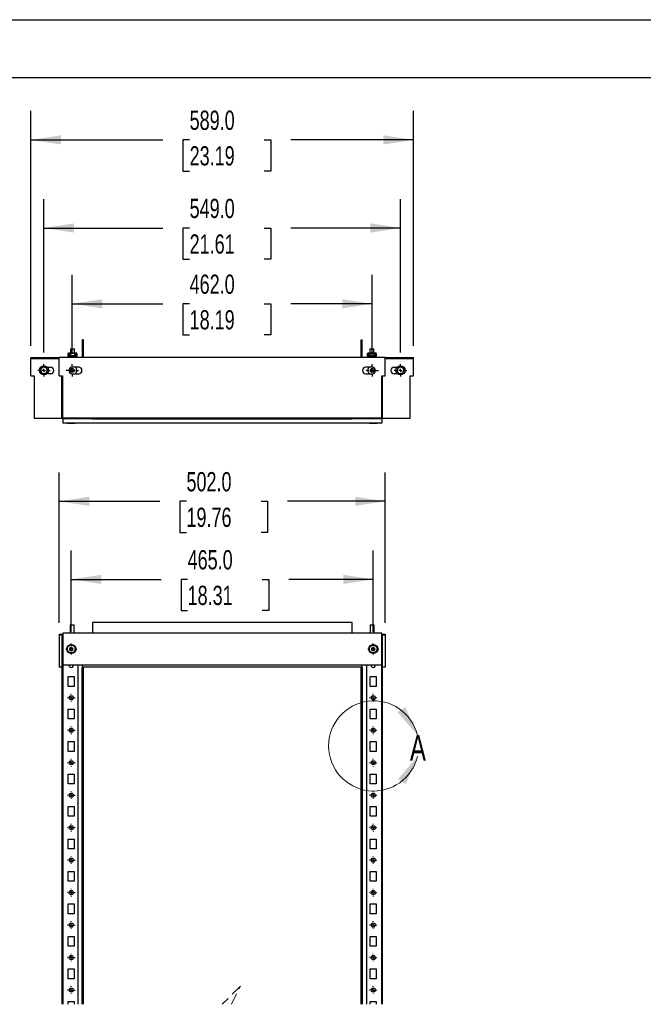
# Model space of a CAD drawing. Header units: millimetres. Extents: x 0 to 3912, y 0 to 3023.
# Tile 3 of 10: x 779 to 1740, y 1507 to 3023. Entities that reach past the tile are written whole.
import ezdxf

# ---------------------------------------------------------------- set-up
doc = ezdxf.new("R2010")
doc.units = ezdxf.units.MM
doc.header["$LTSCALE"] = 14
doc.linetypes.add('HIDDEN', pattern=[1.905, 1.27, -0.635])
doc.layers.add('DIMENSIONS', color=140, linetype='Continuous', lineweight=25)
doc.layers.add('TEXT', color=140, linetype='Continuous', lineweight=25)
doc.styles.add('SLDTEXTSTYLE0', font='TXT', dxfattribs={"width": 0.7})
doc.dimstyles.new('SLDDIMSTYLE0', dxfattribs={"dimtxt": 30.212109, "dimasz": 46.228, "dimexe": 0, "dimexo": 0.0625, "dimgap": 7.553027, "dimtad": 0, "dimtih": 1, "dimtoh": 1, "dimdec": 1, "dimrnd": 1e-09, "dimzin": 4, "dimdsep": 46, "dimtxsty": 'SLDTEXTSTYLE0', "dimsah": 1, "dimcen": 0.09, "dimadec": 0, "dimazin": 1, "dimtfac": 1, "dimtdec": 1, "dimtofl": 0, "dimtmove": 0, "dimatfit": 3, "dimfxl": 0, "dimfrac": 2, "dimtolj": 1, "dimtzin": 12, "dimarcsym": 0})

# ---------------------------------------------------------------- blocks, each defined once
blk = doc.blocks.new('_D')
at = {"layer": 'DIMENSIONS'}
for p, q in [((858.8, 2079.9), (858.8, 2205.3)), ((1323.8, 2079.9), (1323.8, 2205.3)), ((858.8, 2160.9), (997.1, 2160.9)), ((1038, 2160.9), (1027.9, 2160.9)), ((1027.9, 2160.9), (1027.9, 2112.9)), ((1153, 2160.9), (1163.1, 2160.9)), ((1163.1, 2160.9), (1163.1, 2112.9)), ((1323.8, 2160.9), (1193.9, 2160.9)), ((1027.9, 2112.9), (1038, 2112.9)), ((1163.1, 2112.9), (1153, 2112.9))]:
    blk.add_line(p, q, dxfattribs=at)
for points in [[(858.8, 2160.9), (905.1, 2153.8), (905.1, 2168)], [(1323.8, 2160.9), (1277.6, 2168), (1277.6, 2153.8)]]:
    blk.add_solid(points, dxfattribs=at)
at = {"layer": 'DIMENSIONS', "char_height": 29.63, "attachment_point": 1, "style": 'SLDTEXTSTYLE0'}
for s, insert in [('465.0', (1038, 2205.9)), ('18.31', (1038, 2151.1))]:
    blk.add_mtext(s, dxfattribs=dict(at, insert=insert))
blk = doc.blocks.new('_D_1')
at = {"layer": 'DIMENSIONS'}
for p, q in [((840.3, 2094.2), (840.3, 2325.6)), ((1342.3, 2094.2), (1342.3, 2325.6)), ((840.3, 2281.1), (995.2, 2281.1)), ((1036.2, 2281.1), (1026, 2281.1)), ((1026, 2281.1), (1026, 2233.1)), ((1151.1, 2281.1), (1161.2, 2281.1)), ((1161.2, 2281.1), (1161.2, 2233.1)), ((1342.3, 2281.1), (1192, 2281.1)), ((1026, 2233.1), (1036.2, 2233.1)), ((1161.2, 2233.1), (1151.1, 2233.1))]:
    blk.add_line(p, q, dxfattribs=at)
for points in [[(840.3, 2281.1), (886.6, 2274), (886.6, 2288.2)], [(1342.3, 2281.1), (1296.1, 2288.2), (1296.1, 2274)]]:
    blk.add_solid(points, dxfattribs=at)
at = {"layer": 'DIMENSIONS', "char_height": 29.63, "attachment_point": 1, "style": 'SLDTEXTSTYLE0'}
for s, insert in [('502.0', (1036.2, 2326.1)), ('19.76', (1036.2, 2271.3))]:
    blk.add_mtext(s, dxfattribs=dict(at, insert=insert))
blk = doc.blocks.new('SW_CENTERMARKSYMBOL_6')
at = {"layer": 'DIMENSIONS', "color": 0}
for p, q in [((-5.1, 0), (-5.8, 0)), ((0, 0), (-2.5, 0)), ((0, 5.1), (0, 5.8)), ((0, 0), (0, 2.5)), ((0, 0), (0, -2.5)), ((0, 0), (2.5, 0)), ((5.1, 0), (5.8, 0)), ((0, -5.1), (0, -5.8))]:
    blk.add_line(p, q, dxfattribs=at)
blk = doc.blocks.new('SW_CENTERMARKSYMBOL_7')
at = {"layer": 'DIMENSIONS', "color": 0}
for p, q in [((-5.1, 0), (-5.8, 0)), ((0, 0), (-2.5, 0)), ((0, 5.1), (0, 5.8)), ((0, 0), (0, 2.5)), ((0, 0), (0, -2.5)), ((0, 0), (2.5, 0)), ((5.1, 0), (5.8, 0)), ((0, -5.1), (0, -5.8))]:
    blk.add_line(p, q, dxfattribs=at)
blk = doc.blocks.new('SW_CENTERMARKSYMBOL_8')
at = {"layer": 'DIMENSIONS', "color": 0}
for p, q in [((-5.1, 0), (-5.8, 0)), ((0, 0), (-2.5, 0)), ((0, 5.1), (0, 5.8)), ((0, 0), (0, 2.5)), ((0, 0), (0, -2.5)), ((0, 0), (2.5, 0)), ((5.1, 0), (5.8, 0)), ((0, -5.1), (0, -5.8))]:
    blk.add_line(p, q, dxfattribs=at)
blk = doc.blocks.new('SW_CENTERMARKSYMBOL_9')
at = {"layer": 'DIMENSIONS', "color": 0}
for p, q in [((-5.1, 0), (-5.8, 0)), ((0, 0), (-2.5, 0)), ((0, 5.1), (0, 5.8)), ((0, 0), (0, 2.5)), ((0, 0), (0, -2.5)), ((0, 0), (2.5, 0)), ((5.1, 0), (5.8, 0)), ((0, -5.1), (0, -5.8))]:
    blk.add_line(p, q, dxfattribs=at)
blk = doc.blocks.new('SW_CENTERMARKSYMBOL_10')
at = {"layer": 'DIMENSIONS', "color": 0}
for p, q in [((-5.1, 0), (-5.8, 0)), ((0, 0), (-2.5, 0)), ((0, 5.1), (0, 5.8)), ((0, 0), (0, 2.5)), ((0, 0), (0, -2.5)), ((0, 0), (2.5, 0)), ((5.1, 0), (5.8, 0)), ((0, -5.1), (0, -5.8))]:
    blk.add_line(p, q, dxfattribs=at)
blk = doc.blocks.new('SW_CENTERMARKSYMBOL_11')
at = {"layer": 'DIMENSIONS', "color": 0}
for p, q in [((-5.1, 0), (-5.8, 0)), ((0, 0), (-2.5, 0)), ((0, 5.1), (0, 5.8)), ((0, 0), (0, 2.5)), ((0, 0), (0, -2.5)), ((0, 0), (2.5, 0)), ((5.1, 0), (5.8, 0)), ((0, -5.1), (0, -5.8))]:
    blk.add_line(p, q, dxfattribs=at)
blk = doc.blocks.new('SW_CENTERMARKSYMBOL_12')
at = {"layer": 'DIMENSIONS', "color": 0}
for p, q in [((-5.1, 0), (-5.8, 0)), ((0, 0), (-2.5, 0)), ((0, 5.1), (0, 5.8)), ((0, 0), (0, 2.5)), ((0, 0), (0, -2.5)), ((0, 0), (2.5, 0)), ((5.1, 0), (5.8, 0)), ((0, -5.1), (0, -5.8))]:
    blk.add_line(p, q, dxfattribs=at)
blk = doc.blocks.new('SW_CENTERMARKSYMBOL_13')
at = {"layer": 'DIMENSIONS', "color": 0}
for p, q in [((-5.1, 0), (-5.8, 0)), ((0, 0), (-2.5, 0)), ((0, 5.1), (0, 5.8)), ((0, 0), (0, 2.5)), ((0, 0), (0, -2.5)), ((0, 0), (2.5, 0)), ((5.1, 0), (5.8, 0)), ((0, -5.1), (0, -5.8))]:
    blk.add_line(p, q, dxfattribs=at)
blk = doc.blocks.new('SW_CENTERMARKSYMBOL_14')
at = {"layer": 'DIMENSIONS', "color": 0}
for p, q in [((-5.1, 0), (-5.8, 0)), ((0, 0), (-2.5, 0)), ((0, 5.1), (0, 5.8)), ((0, 0), (0, 2.5)), ((0, 0), (0, -2.5)), ((0, 0), (2.5, 0)), ((5.1, 0), (5.8, 0)), ((0, -5.1), (0, -5.8))]:
    blk.add_line(p, q, dxfattribs=at)
blk = doc.blocks.new('SW_CENTERMARKSYMBOL_15')
at = {"layer": 'DIMENSIONS', "color": 0}
for p, q in [((-5.1, 0), (-5.8, 0)), ((0, 0), (-2.5, 0)), ((0, 5.1), (0, 5.8)), ((0, 0), (0, 2.5)), ((0, 0), (0, -2.5)), ((0, 0), (2.5, 0)), ((5.1, 0), (5.8, 0)), ((0, -5.1), (0, -5.8))]:
    blk.add_line(p, q, dxfattribs=at)
blk = doc.blocks.new('SW_CENTERMARKSYMBOL_23')
at = {"layer": 'DIMENSIONS', "color": 0}
for p, q in [((-5.1, 0), (-8.5, 0)), ((0, 0), (-2.5, 0)), ((0, 5.1), (0, 8.5)), ((0, 0), (0, 2.5)), ((0, 0), (0, -2.5)), ((0, 0), (2.5, 0)), ((5.1, 0), (8.5, 0)), ((0, -5.1), (0, -8.5))]:
    blk.add_line(p, q, dxfattribs=at)
blk = doc.blocks.new('SW_CENTERMARKSYMBOL_24')
at = {"layer": 'DIMENSIONS', "color": 0}
for p, q in [((-5.1, 0), (-8.5, 0)), ((0, 0), (-2.5, 0)), ((0, 5.1), (0, 8.5)), ((0, 0), (0, 2.5)), ((0, 0), (0, -2.5)), ((0, 0), (2.5, 0)), ((5.1, 0), (8.5, 0)), ((0, -5.1), (0, -8.5))]:
    blk.add_line(p, q, dxfattribs=at)
blk = doc.blocks.new('SW_CENTERMARKSYMBOL_40')
at = {"layer": 'DIMENSIONS', "color": 0}
for p, q in [((-5.1, 0), (-5.8, 0)), ((0, 0), (-2.5, 0)), ((0, 5.1), (0, 5.8)), ((0, 0), (0, 2.5)), ((0, 0), (0, -2.5)), ((0, 0), (2.5, 0)), ((5.1, 0), (5.8, 0)), ((0, -5.1), (0, -5.8))]:
    blk.add_line(p, q, dxfattribs=at)
blk = doc.blocks.new('SW_CENTERMARKSYMBOL_41')
at = {"layer": 'DIMENSIONS', "color": 0}
for p, q in [((-5.1, 0), (-5.8, 0)), ((0, 0), (-2.5, 0)), ((0, 5.1), (0, 5.8)), ((0, 0), (0, 2.5)), ((0, 0), (0, -2.5)), ((0, 0), (2.5, 0)), ((5.1, 0), (5.8, 0)), ((0, -5.1), (0, -5.8))]:
    blk.add_line(p, q, dxfattribs=at)
blk = doc.blocks.new('SW_CENTERMARKSYMBOL_42')
at = {"layer": 'DIMENSIONS', "color": 0}
for p, q in [((-5.1, 0), (-5.8, 0)), ((0, 0), (-2.5, 0)), ((0, 5.1), (0, 5.8)), ((0, 0), (0, 2.5)), ((0, 0), (0, -2.5)), ((0, 0), (2.5, 0)), ((5.1, 0), (5.8, 0)), ((0, -5.1), (0, -5.8))]:
    blk.add_line(p, q, dxfattribs=at)
blk = doc.blocks.new('SW_CENTERMARKSYMBOL_43')
at = {"layer": 'DIMENSIONS', "color": 0}
for p, q in [((-5.1, 0), (-5.8, 0)), ((0, 0), (-2.5, 0)), ((0, 5.1), (0, 5.8)), ((0, 0), (0, 2.5)), ((0, 0), (0, -2.5)), ((0, 0), (2.5, 0)), ((5.1, 0), (5.8, 0)), ((0, -5.1), (0, -5.8))]:
    blk.add_line(p, q, dxfattribs=at)
blk = doc.blocks.new('SW_CENTERMARKSYMBOL_44')
at = {"layer": 'DIMENSIONS', "color": 0}
for p, q in [((-5.1, 0), (-5.8, 0)), ((0, 0), (-2.5, 0)), ((0, 5.1), (0, 5.8)), ((0, 0), (0, 2.5)), ((0, 0), (0, -2.5)), ((0, 0), (2.5, 0)), ((5.1, 0), (5.8, 0)), ((0, -5.1), (0, -5.8))]:
    blk.add_line(p, q, dxfattribs=at)
blk = doc.blocks.new('SW_CENTERMARKSYMBOL_45')
at = {"layer": 'DIMENSIONS', "color": 0}
for p, q in [((-5.1, 0), (-5.8, 0)), ((0, 0), (-2.5, 0)), ((0, 5.1), (0, 5.8)), ((0, 0), (0, 2.5)), ((0, 0), (0, -2.5)), ((0, 0), (2.5, 0)), ((5.1, 0), (5.8, 0)), ((0, -5.1), (0, -5.8))]:
    blk.add_line(p, q, dxfattribs=at)
blk = doc.blocks.new('SW_CENTERMARKSYMBOL_46')
at = {"layer": 'DIMENSIONS', "color": 0}
for p, q in [((-5.1, 0), (-5.8, 0)), ((0, 0), (-2.5, 0)), ((0, 5.1), (0, 5.8)), ((0, 0), (0, 2.5)), ((0, 0), (0, -2.5)), ((0, 0), (2.5, 0)), ((5.1, 0), (5.8, 0)), ((0, -5.1), (0, -5.8))]:
    blk.add_line(p, q, dxfattribs=at)
blk = doc.blocks.new('SW_CENTERMARKSYMBOL_47')
at = {"layer": 'DIMENSIONS', "color": 0}
for p, q in [((-5.1, 0), (-5.8, 0)), ((0, 0), (-2.5, 0)), ((0, 5.1), (0, 5.8)), ((0, 0), (0, 2.5)), ((0, 0), (0, -2.5)), ((0, 0), (2.5, 0)), ((5.1, 0), (5.8, 0)), ((0, -5.1), (0, -5.8))]:
    blk.add_line(p, q, dxfattribs=at)
blk = doc.blocks.new('SW_CENTERMARKSYMBOL_48')
at = {"layer": 'DIMENSIONS', "color": 0}
for p, q in [((-5.1, 0), (-5.8, 0)), ((0, 0), (-2.5, 0)), ((0, 5.1), (0, 5.8)), ((0, 0), (0, 2.5)), ((0, 0), (0, -2.5)), ((0, 0), (2.5, 0)), ((5.1, 0), (5.8, 0)), ((0, -5.1), (0, -5.8))]:
    blk.add_line(p, q, dxfattribs=at)
blk = doc.blocks.new('SW_CENTERMARKSYMBOL_49')
at = {"layer": 'DIMENSIONS', "color": 0}
for p, q in [((-5.1, 0), (-5.8, 0)), ((0, 0), (-2.5, 0)), ((0, 5.1), (0, 5.8)), ((0, 0), (0, 2.5)), ((0, 0), (0, -2.5)), ((0, 0), (2.5, 0)), ((5.1, 0), (5.8, 0)), ((0, -5.1), (0, -5.8))]:
    blk.add_line(p, q, dxfattribs=at)
blk = doc.blocks.new('_D_2')
at = {"layer": 'DIMENSIONS'}
for p, q in [((860.3, 2510), (860.3, 2629.7)), ((1322.3, 2505.4), (1322.3, 2629.7)), ((860.3, 2585.2), (1000.1, 2585.2)), ((1041.1, 2585.2), (1030.9, 2585.2)), ((1030.9, 2585.2), (1030.9, 2537.2)), ((1156, 2585.2), (1166.1, 2585.2)), ((1166.1, 2585.2), (1166.1, 2537.2)), ((1322.3, 2585.2), (1196.9, 2585.2)), ((1030.9, 2537.2), (1041.1, 2537.2)), ((1166.1, 2537.2), (1156, 2537.2))]:
    blk.add_line(p, q, dxfattribs=at)
for points in [[(860.3, 2585.2), (906.6, 2578.1), (906.6, 2592.3)], [(1322.3, 2585.2), (1276.1, 2592.3), (1276.1, 2578.1)]]:
    blk.add_solid(points, dxfattribs=at)
at = {"layer": 'DIMENSIONS', "char_height": 29.63, "attachment_point": 1, "style": 'SLDTEXTSTYLE0'}
for s, insert in [('462.0', (1041.1, 2630.2)), ('18.19', (1041.1, 2575.4))]:
    blk.add_mtext(s, dxfattribs=dict(at, insert=insert))
blk = doc.blocks.new('_D_3')
at = {"layer": 'DIMENSIONS'}
for p, q in [((816.8, 2510), (816.8, 2746.4)), ((1365.8, 2510), (1365.8, 2746.4)), ((816.8, 2701.9), (1000.1, 2701.9)), ((1041.1, 2701.9), (1030.9, 2701.9)), ((1030.9, 2701.9), (1030.9, 2653.9)), ((1156, 2701.9), (1166.1, 2701.9)), ((1166.1, 2701.9), (1166.1, 2653.9)), ((1365.8, 2701.9), (1196.9, 2701.9)), ((1030.9, 2653.9), (1041.1, 2653.9)), ((1166.1, 2653.9), (1156, 2653.9))]:
    blk.add_line(p, q, dxfattribs=at)
for points in [[(816.8, 2701.9), (863.1, 2694.8), (863.1, 2709)], [(1365.8, 2701.9), (1319.6, 2709), (1319.6, 2694.8)]]:
    blk.add_solid(points, dxfattribs=at)
at = {"layer": 'DIMENSIONS', "char_height": 29.63, "attachment_point": 1, "style": 'SLDTEXTSTYLE0'}
for s, insert in [('549.0', (1041.1, 2746.9)), ('21.61', (1041.1, 2692.1))]:
    blk.add_mtext(s, dxfattribs=dict(at, insert=insert))
blk = doc.blocks.new('_D_4')
at = {"layer": 'DIMENSIONS'}
for p, q in [((796.8, 2520.4), (796.8, 2882.1)), ((1385.8, 2520.4), (1385.8, 2882.1)), ((796.8, 2837.6), (1000.1, 2837.6)), ((1041.1, 2837.6), (1030.9, 2837.6)), ((1030.9, 2837.6), (1030.9, 2789.6)), ((1156, 2837.6), (1166.1, 2837.6)), ((1166.1, 2837.6), (1166.1, 2789.6)), ((1385.8, 2837.6), (1196.9, 2837.6)), ((1030.9, 2789.6), (1041.1, 2789.6)), ((1166.1, 2789.6), (1156, 2789.6))]:
    blk.add_line(p, q, dxfattribs=at)
for points in [[(796.8, 2837.6), (843.1, 2830.5), (843.1, 2844.7)], [(1385.8, 2837.6), (1339.6, 2844.7), (1339.6, 2830.5)]]:
    blk.add_solid(points, dxfattribs=at)
at = {"layer": 'DIMENSIONS', "char_height": 29.63, "attachment_point": 1, "style": 'SLDTEXTSTYLE0'}
for s, insert in [('589.0', (1041.1, 2882.6)), ('23.19', (1041.1, 2827.8))]:
    blk.add_mtext(s, dxfattribs=dict(at, insert=insert))
blk = doc.blocks.new('SW_CENTERMARKSYMBOL_50')
at = {"layer": 'DIMENSIONS', "color": 0}
for p, q in [((-5.08, 0), (-9.54, 0)), ((0, 0), (-2.54, 0)), ((0, 5.08), (0, 9.54)), ((0, 0), (0, 2.54)), ((0, 0), (0, -2.54)), ((0, 0), (2.54, 0)), ((5.08, 0), (9.54, 0)), ((0, -5.08), (0, -9.54))]:
    blk.add_line(p, q, dxfattribs=at)
blk = doc.blocks.new('SW_CENTERMARKSYMBOL_51')
at = {"layer": 'DIMENSIONS', "color": 0}
for p, q in [((-5.08, 0), (-9.54, 0)), ((0, 0), (-2.54, 0)), ((0, 5.08), (0, 9.54)), ((0, 0), (0, 2.54)), ((0, 0), (0, -2.54)), ((0, 0), (2.54, 0)), ((5.08, 0), (9.54, 0)), ((0, -5.08), (0, -9.54))]:
    blk.add_line(p, q, dxfattribs=at)
blk = doc.blocks.new('SW_CENTERMARKSYMBOL_52')
at = {"layer": 'DIMENSIONS', "color": 0}
for p, q in [((-5.08, 0), (-9.54, 0)), ((0, 0), (-2.54, 0)), ((0, 5.08), (0, 9.54)), ((0, 0), (0, 2.54)), ((0, 0), (0, -2.54)), ((0, 0), (2.54, 0)), ((5.08, 0), (9.54, 0)), ((0, -5.08), (0, -9.54))]:
    blk.add_line(p, q, dxfattribs=at)
blk = doc.blocks.new('SW_CENTERMARKSYMBOL_53')
at = {"layer": 'DIMENSIONS', "color": 0}
for p, q in [((-5.08, 0), (-9.54, 0)), ((0, 0), (-2.54, 0)), ((0, 5.08), (0, 9.54)), ((0, 0), (0, 2.54)), ((0, 0), (0, -2.54)), ((0, 0), (2.54, 0)), ((5.08, 0), (9.54, 0)), ((0, -5.08), (0, -9.54))]:
    blk.add_line(p, q, dxfattribs=at)

msp = doc.modelspace()

# ---------------------------------------------------------------- linework, layer by layer
at = {"color": 7, "linetype": 'Continuous'}
msp.add_line((0.03, 3022.64), (3911.63, 3022.64), dxfattribs=at)
for p, q in [((875.83, 2529.63), (875.83, 2502.63)), ((877.33, 2529.63), (875.83, 2529.63)), ((877.33, 2529.63), (877.33, 2502.63)), ((1305.33, 2529.63), (1306.83, 2529.63)), ((1305.33, 2502.63), (1305.33, 2529.63)), ((1306.83, 2502.63), (1306.83, 2529.63)), ((796.83, 2501.13), (796.83, 2502.63)), ((796.83, 2502.63), (840.33, 2502.63)), ((840.33, 2474.13), (840.33, 2502.63)), ((1342.33, 2502.63), (840.33, 2502.63)), ((854.08, 2504.63), (854.08, 2508.63)), ((854.58, 2508.63), (854.58, 2504.63)), ((855.08, 2509.63), (858.08, 2509.63)), ((855.08, 2508.63), (855.08, 2509.63)), ((858.08, 2508.63), (855.08, 2508.63)), ((855.08, 2508.63), (855.08, 2506.63)), ((855.08, 2506.63), (858.08, 2506.63)), ((856.33, 2504.13), (855.08, 2504.13)), ((856.33, 2503.63), (855.08, 2503.63)), ((855.33, 2504.87), (855.33, 2506.63)), ((856.08, 2504.87), (855.33, 2504.87)), ((855.58, 2504.62), (856.18, 2504.62)), ((856.08, 2506.63), (856.08, 2504.87)), ((865.58, 2504.87), (856.08, 2504.87)), ((865.47, 2504.62), (856.18, 2504.62)), ((856.83, 2502.63), (856.83, 2503.13)), ((857.33, 2503.13), (857.33, 2502.63)), ((858.33, 2515.63), (857.83, 2515.13)), ((857.83, 2515.13), (857.83, 2509.63)), ((859.97, 2515.13), (857.83, 2515.13)), ((857.83, 2504.62), (857.83, 2502.63)), ((858.08, 2509.63), (858.08, 2508.63)), ((858.08, 2509.63), (863.58, 2509.63)), ((863.58, 2509.13), (858.08, 2509.13)), ((863.58, 2509.12), (858.08, 2509.12)), ((863.58, 2508.87), (858.08, 2508.87)), ((858.08, 2506.63), (858.08, 2508.63)), ((858.33, 2515.63), (860.11, 2515.63)), ((863.83, 2515.13), (859.97, 2515.13)), ((860.11, 2515.63), (863.33, 2515.63)), ((863.83, 2515.13), (863.33, 2515.63)), ((863.58, 2509.63), (866.58, 2509.63)), ((863.58, 2508.63), (863.58, 2509.63)), ((863.58, 2508.63), (863.58, 2506.63)), ((866.58, 2508.63), (863.58, 2508.63)), ((863.58, 2506.63), (866.58, 2506.63)), ((863.83, 2509.63), (863.83, 2515.13)), ((863.83, 2502.63), (863.83, 2504.62)), ((864.33, 2502.63), (864.33, 2503.13)), ((864.83, 2503.13), (864.83, 2502.63)), ((866.58, 2504.13), (865.33, 2504.13)), ((866.58, 2503.63), (865.33, 2503.63)), ((865.47, 2504.62), (866.08, 2504.62)), ((865.58, 2504.87), (865.58, 2506.63)), ((866.33, 2504.87), (865.58, 2504.87)), ((866.33, 2506.63), (866.33, 2504.87)), ((866.58, 2509.63), (866.58, 2508.63)), ((866.58, 2506.63), (866.58, 2508.63)), ((867.08, 2504.63), (867.08, 2508.63)), ((867.58, 2508.63), (867.58, 2504.63)), ((1315.08, 2504.63), (1315.08, 2508.63)), ((1315.58, 2508.63), (1315.58, 2504.63)), ((1316.08, 2509.63), (1319.08, 2509.63)), ((1316.08, 2508.63), (1316.08, 2509.63)), ((1319.08, 2508.63), (1316.08, 2508.63)), ((1316.08, 2508.63), (1316.08, 2506.63)), ((1316.08, 2506.63), (1319.08, 2506.63)), ((1317.33, 2504.13), (1316.08, 2504.13)), ((1317.33, 2503.63), (1316.08, 2503.63)), ((1316.33, 2504.87), (1316.33, 2506.63)), ((1317.08, 2504.87), (1316.33, 2504.87)), ((1316.58, 2504.62), (1317.18, 2504.62)), ((1317.08, 2506.63), (1317.08, 2504.87)), ((1326.58, 2504.87), (1317.08, 2504.87)), ((1326.47, 2504.62), (1317.18, 2504.62)), ((1317.83, 2502.63), (1317.83, 2503.13)), ((1318.33, 2503.13), (1318.33, 2502.63)), ((1319.33, 2515.63), (1318.83, 2515.13)), ((1318.83, 2515.13), (1318.83, 2509.63)), ((1324.83, 2515.13), (1318.83, 2515.13)), ((1318.83, 2504.62), (1318.83, 2502.63)), ((1319.08, 2509.63), (1319.08, 2508.63)), ((1319.08, 2509.63), (1324.58, 2509.63)), ((1324.58, 2509.13), (1319.08, 2509.13)), ((1324.58, 2509.12), (1319.08, 2509.12)), ((1324.58, 2508.87), (1319.08, 2508.87)), ((1319.08, 2506.63), (1319.08, 2508.63)), ((1319.33, 2515.63), (1324.33, 2515.63)), ((1324.83, 2515.13), (1324.33, 2515.63)), ((1324.58, 2509.63), (1327.58, 2509.63)), ((1324.58, 2508.63), (1324.58, 2509.63)), ((1327.58, 2508.63), (1324.58, 2508.63)), ((1324.58, 2508.63), (1324.58, 2506.63)), ((1324.58, 2506.63), (1327.58, 2506.63)), ((1324.83, 2509.63), (1324.83, 2515.13)), ((1324.83, 2502.63), (1324.83, 2504.62)), ((1325.33, 2502.63), (1325.33, 2503.13)), ((1325.83, 2503.13), (1325.83, 2502.63)), ((1327.58, 2504.13), (1326.33, 2504.13)), ((1327.58, 2503.63), (1326.33, 2503.63)), ((1326.47, 2504.62), (1327.08, 2504.62)), ((1326.58, 2504.87), (1326.58, 2506.63)), ((1327.33, 2504.87), (1326.58, 2504.87)), ((1327.33, 2506.63), (1327.33, 2504.87)), ((1327.58, 2509.63), (1327.58, 2508.63)), ((1327.58, 2506.63), (1327.58, 2508.63)), ((1328.08, 2504.63), (1328.08, 2508.63)), ((1328.58, 2508.63), (1328.58, 2504.63)), ((1342.33, 2474.13), (1342.33, 2502.63)), ((1342.33, 2502.63), (1385.83, 2502.63)), ((1385.83, 2501.13), (1385.83, 2502.63)), ((796.83, 2501.13), (840.33, 2501.13)), ((796.83, 2501.13), (796.83, 2501.13)), ((796.83, 2474.13), (796.83, 2501.13)), ((796.83, 2501.13), (840.33, 2501.13)), ((821.73, 2487.63), (826.83, 2487.63)), ((870.33, 2487.63), (860.33, 2487.63)), ((1322.33, 2487.63), (1312.33, 2487.63)), ((1342.33, 2501.13), (1385.83, 2501.13)), ((1342.33, 2501.13), (1385.83, 2501.13)), ((1355.83, 2487.63), (1360.93, 2487.63)), ((1385.83, 2501.13), (1385.83, 2501.13)), ((1385.83, 2474.13), (1385.83, 2501.13)), ((796.83, 2474.13), (801.83, 2474.13)), ((801.83, 2474.13), (801.83, 2409.13)), ((826.83, 2477.63), (821.73, 2477.63)), ((840.33, 2474.13), (845.33, 2474.13)), ((844.33, 2409.64), (844.33, 2474.13)), ((845.33, 2474.13), (845.33, 2409.13)), ((860.33, 2477.63), (870.33, 2477.63)), ((1312.33, 2477.63), (1322.33, 2477.63)), ((1337.33, 2474.13), (1342.33, 2474.13)), ((1337.33, 2409.13), (1337.33, 2474.13)), ((1338.33, 2409.64), (1338.33, 2474.13)), ((1360.93, 2477.63), (1355.83, 2477.63)), ((1380.83, 2409.13), (1380.83, 2474.13)), ((1380.83, 2474.13), (1385.83, 2474.13)), ((801.83, 2409.13), (844.41, 2409.13)), ((891.33, 2409.13), (845.33, 2409.13)), ((845.83, 2408.13), (845.83, 2401.63)), ((891.33, 2408.13), (845.83, 2408.13)), ((1336.83, 2401.63), (845.83, 2401.63)), ((852.83, 2401.63), (852.83, 2401.33)), ((852.83, 2401.33), (853.68, 2401.33)), ((853.68, 2401.33), (864.83, 2401.33)), ((864.83, 2401.33), (864.83, 2401.63)), ((868.83, 2409.13), (868.83, 2408.13)), ((1291.33, 2409.14), (891.33, 2409.14)), ((891.33, 2409.14), (891.33, 2409.13)), ((891.33, 2407.63), (891.33, 2409.13)), ((1291.33, 2409.13), (891.33, 2409.13)), ((1291.33, 2407.63), (891.33, 2407.63)), ((1291.33, 2409.13), (1291.33, 2409.14)), ((1291.33, 2407.63), (1291.33, 2409.13)), ((1337.33, 2409.13), (1291.33, 2409.13)), ((1336.83, 2408.13), (1291.33, 2408.13)), ((1313.83, 2409.13), (1313.83, 2408.13)), ((1317.83, 2401.63), (1317.83, 2401.33)), ((1317.83, 2401.33), (1318.68, 2401.33)), ((1318.68, 2401.33), (1329.83, 2401.33)), ((1329.83, 2401.33), (1329.83, 2401.63)), ((1336.83, 2408.13), (1336.83, 2401.63)), ((1338.24, 2409.13), (1380.83, 2409.13)), ((891.33, 2094.38), (891.33, 2078.13)), ((1291.33, 2094.38), (891.33, 2094.38)), ((1291.33, 2078.13), (1291.33, 2094.38)), ((845.83, 2078.13), (845.83, 2029.13)), ((1336.83, 2078.13), (845.83, 2078.13)), ((857.83, 2090.88), (857.33, 2090.38)), ((857.33, 2090.38), (857.33, 2078.13)), ((861.75, 2090.38), (857.33, 2090.38)), ((857.83, 2090.88), (861.52, 2090.88)), ((861.52, 2090.88), (862.83, 2090.88)), ((863.33, 2090.38), (861.75, 2090.38)), ((863.33, 2090.38), (862.83, 2090.88)), ((863.33, 2078.13), (863.33, 2090.38)), ((1319.83, 2090.88), (1319.33, 2090.38)), ((1319.33, 2090.38), (1319.33, 2078.13)), ((1323.75, 2090.38), (1319.33, 2090.38)), ((1319.83, 2090.88), (1323.52, 2090.88)), ((1323.52, 2090.88), (1324.83, 2090.88)), ((1325.33, 2090.38), (1323.75, 2090.38)), ((1325.33, 2090.38), (1324.83, 2090.88)), ((1325.33, 2078.13), (1325.33, 2090.38)), ((1336.83, 2029.13), (1336.83, 2078.13)), ((840.33, 2076.38), (840.33, 2074.88)), ((840.33, 2076.38), (845.33, 2076.38)), ((845.33, 2074.88), (840.33, 2074.88)), ((840.33, 2074.87), (840.33, 2074.88)), ((840.33, 2074.87), (840.33, 2025.88)), ((845.83, 2074.87), (840.33, 2074.87)), ((844.33, 2073.63), (844.33, 1506.65)), ((845.83, 2073.63), (844.33, 2073.63)), ((845.33, 2076.38), (845.33, 2074.88)), ((845.83, 2076.38), (845.33, 2076.38)), ((845.83, 2074.88), (845.33, 2074.88)), ((1337.33, 2076.38), (1336.83, 2076.38)), ((1337.33, 2074.88), (1336.83, 2074.88)), ((1342.33, 2074.87), (1336.83, 2074.87)), ((1336.83, 2073.63), (1338.33, 2073.63)), ((1337.33, 2076.38), (1337.33, 2074.88)), ((1337.33, 2076.38), (1342.33, 2076.38)), ((1342.33, 2074.88), (1337.33, 2074.88)), ((1338.33, 1506.65), (1338.33, 2073.63)), ((1342.33, 2076.38), (1342.33, 2074.88)), ((1342.33, 2074.87), (1342.33, 2074.88)), ((1342.33, 2074.87), (1342.33, 2025.88)), ((856.38, 2052.77), (856.77, 2053.42)), ((856.78, 2053.92), (856.41, 2054.57)), ((857.56, 2052), (856.8, 2052.01)), ((856.86, 2055.31), (857.61, 2055.3)), ((858.36, 2051.08), (857.99, 2051.74)), ((858.04, 2055.54), (858.43, 2056.19)), ((859.61, 2051.71), (859.22, 2051.06)), ((859.3, 2056.17), (859.67, 2055.51)), ((860.8, 2051.94), (860.05, 2051.95)), ((860.09, 2055.25), (860.85, 2055.24)), ((860.88, 2053.34), (861.24, 2052.68)), ((861.27, 2054.48), (860.89, 2053.84)), ((1321.38, 2052.77), (1321.77, 2053.42)), ((1321.78, 2053.92), (1321.41, 2054.57)), ((1322.56, 2052), (1321.8, 2052.01)), ((1321.86, 2055.31), (1322.61, 2055.3)), ((1323.36, 2051.08), (1322.99, 2051.74)), ((1323.04, 2055.54), (1323.43, 2056.19)), ((1324.61, 2051.71), (1324.22, 2051.06)), ((1324.3, 2056.17), (1324.67, 2055.51)), ((1325.8, 2051.94), (1325.05, 2051.95)), ((1325.09, 2055.25), (1325.85, 2055.24)), ((1325.88, 2053.34), (1326.24, 2052.68)), ((1326.27, 2054.48), (1325.89, 2053.84)), ((844.33, 2025.88), (840.33, 2025.88)), ((845.83, 2029.13), (1336.83, 2029.13)), ((845.83, 2029.13), (845.83, 1506.65)), ((868.83, 2029.13), (868.83, 1506.65)), ((875.83, 2029.13), (875.83, 2025.63)), ((1306.83, 2025.88), (875.83, 2025.88)), ((875.83, 2025.63), (875.83, 2025.63)), ((875.83, 2025.63), (875.83, 2024.63)), ((875.83, 1506.65), (875.83, 2024.63)), ((875.83, 2024.63), (877.33, 2024.63)), ((877.33, 2024.63), (877.33, 1506.65)), ((1305.33, 1506.65), (1305.33, 2024.63)), ((1305.33, 2024.63), (1306.83, 2024.63)), ((1306.83, 2025.63), (1306.83, 2029.13)), ((1306.83, 2024.63), (1306.83, 2025.63)), ((1306.83, 2025.63), (1306.83, 2025.63)), ((1306.83, 2024.63), (1306.83, 1506.65)), ((1313.83, 1506.65), (1313.83, 2029.13)), ((1336.83, 1506.65), (1336.83, 2029.13)), ((1342.33, 2025.88), (1338.33, 2025.88)), ((854.33, 2011.13), (863.33, 2011.13)), ((854.33, 1996.13), (854.33, 2011.13)), ((863.33, 2011.13), (863.33, 1996.13)), ((1319.33, 1996.13), (1319.33, 2011.13)), ((1319.33, 2011.13), (1328.33, 2011.13)), ((1328.33, 2011.13), (1328.33, 1996.13)), ((863.33, 1996.13), (854.33, 1996.13)), ((1328.33, 1996.13), (1319.33, 1996.13)), ((854.33, 1961.13), (863.33, 1961.13)), ((854.33, 1946.13), (854.33, 1961.13)), ((863.33, 1961.13), (863.33, 1946.13)), ((1319.33, 1946.13), (1319.33, 1961.13)), ((1319.33, 1961.13), (1328.33, 1961.13)), ((1328.33, 1961.13), (1328.33, 1946.13)), ((863.33, 1946.13), (854.33, 1946.13)), ((1328.33, 1946.13), (1319.33, 1946.13)), ((854.33, 1911.13), (863.33, 1911.13)), ((854.33, 1896.13), (854.33, 1911.13)), ((863.33, 1911.13), (863.33, 1896.13)), ((1319.33, 1896.13), (1319.33, 1911.13)), ((1319.33, 1911.13), (1328.33, 1911.13)), ((1328.33, 1911.13), (1328.33, 1896.13)), ((863.33, 1896.13), (854.33, 1896.13)), ((1328.33, 1896.13), (1319.33, 1896.13)), ((854.33, 1861.13), (863.33, 1861.13)), ((854.33, 1846.13), (854.33, 1861.13)), ((863.33, 1861.13), (863.33, 1846.13)), ((1319.33, 1846.13), (1319.33, 1861.13)), ((1319.33, 1861.13), (1328.33, 1861.13)), ((1328.33, 1861.13), (1328.33, 1846.13)), ((863.33, 1846.13), (854.33, 1846.13)), ((1328.33, 1846.13), (1319.33, 1846.13)), ((854.33, 1811.13), (863.33, 1811.13)), ((854.33, 1796.13), (854.33, 1811.13)), ((863.33, 1811.13), (863.33, 1796.13)), ((1319.33, 1796.13), (1319.33, 1811.13)), ((1319.33, 1811.13), (1328.33, 1811.13)), ((1328.33, 1811.13), (1328.33, 1796.13)), ((863.33, 1796.13), (854.33, 1796.13)), ((1328.33, 1796.13), (1319.33, 1796.13)), ((854.33, 1761.13), (863.33, 1761.13)), ((854.33, 1746.13), (854.33, 1761.13)), ((863.33, 1761.13), (863.33, 1746.13)), ((1319.33, 1746.13), (1319.33, 1761.13)), ((1319.33, 1761.13), (1328.33, 1761.13)), ((1328.33, 1761.13), (1328.33, 1746.13)), ((863.33, 1746.13), (854.33, 1746.13)), ((1328.33, 1746.13), (1319.33, 1746.13)), ((854.33, 1711.13), (863.33, 1711.13)), ((854.33, 1696.13), (854.33, 1711.13)), ((863.33, 1711.13), (863.33, 1696.13)), ((1319.33, 1696.13), (1319.33, 1711.13)), ((1319.33, 1711.13), (1328.33, 1711.13)), ((1328.33, 1711.13), (1328.33, 1696.13)), ((863.33, 1696.13), (854.33, 1696.13)), ((1328.33, 1696.13), (1319.33, 1696.13)), ((854.33, 1661.13), (863.33, 1661.13)), ((854.33, 1646.13), (854.33, 1661.13)), ((863.33, 1661.13), (863.33, 1646.13)), ((1319.33, 1646.13), (1319.33, 1661.13)), ((1319.33, 1661.13), (1328.33, 1661.13)), ((1328.33, 1661.13), (1328.33, 1646.13)), ((863.33, 1646.13), (854.33, 1646.13)), ((1328.33, 1646.13), (1319.33, 1646.13)), ((854.33, 1611.13), (863.33, 1611.13)), ((854.33, 1596.13), (854.33, 1611.13)), ((863.33, 1611.13), (863.33, 1596.13)), ((1319.33, 1596.13), (1319.33, 1611.13)), ((1319.33, 1611.13), (1328.33, 1611.13)), ((1328.33, 1611.13), (1328.33, 1596.13)), ((863.33, 1596.13), (854.33, 1596.13)), ((1328.33, 1596.13), (1319.33, 1596.13)), ((854.33, 1561.13), (863.33, 1561.13)), ((854.33, 1546.13), (854.33, 1561.13)), ((863.33, 1561.13), (863.33, 1546.13)), ((1319.33, 1546.13), (1319.33, 1561.13)), ((1319.33, 1561.13), (1328.33, 1561.13)), ((1328.33, 1561.13), (1328.33, 1546.13)), ((863.33, 1546.13), (854.33, 1546.13)), ((1328.33, 1546.13), (1319.33, 1546.13)), ((854.33, 1511.13), (863.33, 1511.13)), ((854.33, 1506.65), (854.33, 1511.13)), ((863.33, 1511.13), (863.33, 1506.65)), ((1319.33, 1506.65), (1319.33, 1511.13)), ((1319.33, 1511.13), (1328.33, 1511.13)), ((1328.33, 1511.13), (1328.33, 1506.65))]:
    msp.add_line(p, q)
at = {"color": 7, "linetype": 'HIDDEN', "lineweight": 18}
for p, q in [((1119.33, 1534.65), (1091.33, 1506.65)), ((1105.33, 1506.65), (1119.33, 1534.65))]:
    msp.add_line(p, q, dxfattribs=at)
for centre, radius in [((816.83, 2482.63), 7), ((1365.83, 2482.63), 7), ((860.33, 2482.63), 3), ((860.33, 2482.63), 2.5), ((1322.33, 2482.63), 3), ((1322.33, 2482.63), 2.5), ((858.83, 2053.63), 6.93), ((858.83, 2053.63), 6), ((858.83, 2053.63), 1.98), ((1323.83, 2053.63), 6.93), ((1323.83, 2053.63), 6), ((1323.83, 2053.63), 1.98), ((858.83, 1978.63), 3.25), ((1323.83, 1978.63), 3.25), ((858.83, 1928.63), 3.25), ((1323.83, 1928.63), 3.25), ((858.83, 1878.63), 3.25), ((1323.83, 1878.63), 3.25), ((858.83, 1828.63), 3.25), ((1323.83, 1828.63), 3.25), ((858.83, 1778.63), 3.25), ((1323.83, 1778.63), 3.25), ((858.83, 1728.63), 3.25), ((1323.83, 1728.63), 3.25), ((858.83, 1678.63), 3.25), ((1323.83, 1678.63), 3.25), ((858.83, 1628.63), 3.25), ((1323.83, 1628.63), 3.25), ((858.83, 1578.63), 3.25), ((1323.83, 1578.63), 3.25), ((858.83, 1528.63), 3.25), ((1323.83, 1528.63), 3.25)]:
    msp.add_circle(centre, radius)
for centre, radius, start, end in [((855.08, 2508.63), 1, 90, 180), ((855.08, 2504.63), 1, 180, 270), ((855.08, 2508.63), 0.5, 90, 180), ((855.08, 2504.63), 0.5, 180, 270), ((856.33, 2503.13), 1, 0, 90), ((856.33, 2503.13), 0.5, 0, 90), ((865.33, 2503.13), 1, 90, 180), ((865.33, 2503.13), 0.5, 90, 180), ((866.58, 2508.63), 1, 0, 90), ((866.58, 2508.63), 0.5, 0, 90), ((866.58, 2504.63), 0.5, 270, 0), ((866.58, 2504.63), 1, 270, 0), ((1316.08, 2508.63), 1, 90, 180), ((1316.08, 2504.63), 1, 180, 270), ((1316.08, 2508.63), 0.5, 90, 180), ((1316.08, 2504.63), 0.5, 180, 270), ((1317.33, 2503.13), 1, 0, 90), ((1317.33, 2503.13), 0.5, 0, 90), ((1326.33, 2503.13), 1, 90, 180), ((1326.33, 2503.13), 0.5, 90, 180), ((1327.58, 2508.63), 1, 0, 90), ((1327.58, 2508.63), 0.5, 0, 90), ((1327.58, 2504.63), 1, 270, 0), ((1327.58, 2504.63), 0.5, 270, 0), ((816.83, 2482.63), 5, 99.08274, 159.08274), ((816.83, 2482.63), 5, 39.08274, 99.08274), ((826.83, 2482.63), 5, 270, 90), ((860.33, 2482.63), 5, 90, 270), ((860.33, 2482.63), 7, 314.41531, 45.58469), ((870.33, 2482.63), 5, 270, 90), ((1312.33, 2482.63), 5, 90, 270), ((1322.33, 2482.63), 7, 134.41531, 225.58469), ((1322.33, 2482.63), 5, 270, 90), ((1355.83, 2482.63), 5, 90, 270), ((1365.83, 2482.63), 5, 99.08274, 159.08274), ((1365.83, 2482.63), 5, 39.08274, 99.08274), ((816.83, 2482.63), 5, 159.08274, 219.08274), ((816.83, 2482.63), 5, 219.08274, 279.08274), ((816.83, 2482.63), 5, 279.08274, 339.08274), ((816.83, 2482.63), 5, 339.08274, 39.08274), ((1365.83, 2482.63), 5, 159.08274, 219.08274), ((1365.83, 2482.63), 5, 219.08274, 279.08274), ((1365.83, 2482.63), 5, 279.08274, 339.08274), ((1365.83, 2482.63), 5, 339.08274, 39.08274), ((845.83, 2409.64), 1.5, 180, 269.92371), ((1336.83, 2409.64), 1.5, 270.07629, 0), ((856.81, 2052.51), 0.5, 149.03656, 269.03454), ((856.85, 2054.81), 0.5, 89.03717, 209.03228), ((856.34, 2053.67), 0.5, 329.03209, 29.03797), ((857.55, 2051.5), 0.5, 29.03111, 89.04079), ((857.62, 2055.8), 0.5, 269.01717, 329.0373), ((858.79, 2051.32), 0.5, 209.03364, 329.04186), ((858.86, 2055.93), 0.5, 29.03454, 149.041), ((860.04, 2051.45), 0.5, 89.05472, 149.02364), ((860.1, 2055.75), 0.5, 209.02786, 269.04229), ((860.8, 2052.44), 0.5, 269.041, 29.03656), ((861.31, 2053.58), 0.5, 149.03808, 209.03585), ((860.85, 2054.74), 0.5, 329.03656, 89.03454), ((1321.81, 2052.51), 0.5, 149.03656, 269.03454), ((1321.85, 2054.81), 0.5, 89.03717, 209.03228), ((1321.34, 2053.67), 0.5, 329.03059, 29.04287), ((1322.55, 2051.5), 0.5, 29.02786, 89.04229), ((1322.62, 2055.8), 0.5, 269.01717, 329.0373), ((1323.79, 2051.32), 0.5, 209.03454, 329.041), ((1323.86, 2055.93), 0.5, 29.03364, 149.04186), ((1325.04, 2051.45), 0.5, 89.05472, 149.02364), ((1325.1, 2055.75), 0.5, 209.03111, 269.04079), ((1325.8, 2052.44), 0.5, 269.041, 29.03656), ((1326.32, 2053.58), 0.5, 149.03957, 209.03094), ((1325.85, 2054.74), 0.5, 329.03656, 89.03454), ((858.83, 2028.63), 3.25, 171.15056, 8.84944), ((1323.83, 2028.63), 3.25, 171.15056, 8.84944)]:
    msp.add_arc(centre, radius, start, end)
at = {"color": 7, "linetype": 'Continuous', "lineweight": 18}
msp.add_arc((1324.48, 1904.46), 69.4, 13.98117, 346.86591, dxfattribs=at)
for points, knots in [([(855.33, 2504.87), (855.33, 2504.81), (855.35, 2504.74), (855.45, 2504.64), (855.52, 2504.62), (855.58, 2504.62)], [0, 0, 0, 0, 0.5, 0.5, 1, 1, 1, 1]), ([(856.08, 2504.87), (856.08, 2504.81), (856.09, 2504.74), (856.13, 2504.64), (856.16, 2504.62), (856.18, 2504.62)], [0, 0, 0, 0, 0.5, 0.5, 1, 1, 1, 1]), ([(865.58, 2504.87), (865.58, 2504.81), (865.57, 2504.74), (865.53, 2504.64), (865.5, 2504.62), (865.47, 2504.62)], [0, 0, 0, 0, 0.5, 0.5, 1, 1, 1, 1]), ([(866.33, 2504.87), (866.33, 2504.81), (866.3, 2504.74), (866.21, 2504.64), (866.14, 2504.62), (866.08, 2504.62)], [0, 0, 0, 0, 0.5, 0.5, 1, 1, 1, 1]), ([(1316.33, 2504.87), (1316.33, 2504.81), (1316.35, 2504.74), (1316.45, 2504.64), (1316.52, 2504.62), (1316.58, 2504.62)], [0, 0, 0, 0, 0.5, 0.5, 1, 1, 1, 1]), ([(1317.08, 2504.87), (1317.08, 2504.81), (1317.09, 2504.74), (1317.13, 2504.64), (1317.16, 2504.62), (1317.18, 2504.62)], [0, 0, 0, 0, 0.5, 0.5, 1, 1, 1, 1]), ([(1326.58, 2504.87), (1326.58, 2504.81), (1326.57, 2504.74), (1326.53, 2504.64), (1326.5, 2504.62), (1326.47, 2504.62)], [0, 0, 0, 0, 0.5, 0.5, 1, 1, 1, 1]), ([(1327.33, 2504.87), (1327.33, 2504.81), (1327.3, 2504.74), (1327.21, 2504.64), (1327.14, 2504.62), (1327.08, 2504.62)], [0, 0, 0, 0, 0.5, 0.5, 1, 1, 1, 1]), ([(813.19, 2487.11), (813.14, 2487), (813.06, 2486.78), (812.93, 2486.44), (812.8, 2486.11), (812.66, 2485.74), (812.5, 2485.33), (812.33, 2484.87), (812.21, 2484.57), (812.16, 2484.42)], [0, 0, 0, 0, 0.1291166, 0.2550595, 0.378518, 0.5002786, 0.669222, 0.8346725, 1, 1, 1, 1]), ([(816.04, 2487.57), (815.94, 2487.56), (815.75, 2487.52), (815.46, 2487.48), (815.18, 2487.43), (814.89, 2487.39), (814.46, 2487.32), (813.89, 2487.23), (813.42, 2487.15), (813.19, 2487.11)], [0, 0, 0, 0, 0.09927902, 0.19813902, 0.29733442, 0.39759543, 0.49961594, 0.74493039, 1, 1, 1, 1]), ([(818.89, 2488.03), (818.77, 2488.01), (818.53, 2487.97), (818.18, 2487.91), (817.83, 2487.86), (817.43, 2487.79), (817, 2487.72), (816.52, 2487.65), (816.2, 2487.6), (816.04, 2487.57)], [0, 0, 0, 0, 0.1291166, 0.2550595, 0.378518, 0.5002786, 0.669222, 0.8346725, 1, 1, 1, 1]), ([(820.71, 2485.79), (820.65, 2485.86), (820.53, 2486.01), (820.34, 2486.24), (820.16, 2486.46), (819.98, 2486.69), (819.7, 2487.03), (819.34, 2487.47), (819.04, 2487.84), (818.89, 2488.03)], [0, 0, 0, 0, 0.09917919, 0.19797532, 0.29714301, 0.39741257, 0.49947785, 0.74495654, 1, 1, 1, 1]), ([(1362.19, 2487.11), (1362.14, 2487), (1362.06, 2486.78), (1361.93, 2486.44), (1361.8, 2486.11), (1361.66, 2485.74), (1361.5, 2485.33), (1361.33, 2484.87), (1361.21, 2484.57), (1361.16, 2484.42)], [0, 0, 0, 0, 0.12911658, 0.25505947, 0.378518, 0.50027863, 0.66922197, 0.83467248, 1, 1, 1, 1]), ([(1365.04, 2487.57), (1364.94, 2487.56), (1364.75, 2487.52), (1364.46, 2487.48), (1364.18, 2487.43), (1363.89, 2487.39), (1363.46, 2487.32), (1362.89, 2487.23), (1362.42, 2487.15), (1362.19, 2487.11)], [0, 0, 0, 0, 0.09927902, 0.19813902, 0.29733442, 0.39759543, 0.49961594, 0.74493039, 1, 1, 1, 1]), ([(1367.89, 2488.03), (1367.77, 2488.01), (1367.53, 2487.97), (1367.18, 2487.91), (1366.83, 2487.86), (1366.43, 2487.79), (1366, 2487.72), (1365.52, 2487.65), (1365.2, 2487.6), (1365.04, 2487.57)], [0, 0, 0, 0, 0.1291166, 0.2550595, 0.378518, 0.5002786, 0.669222, 0.8346725, 1, 1, 1, 1]), ([(1369.71, 2485.79), (1369.65, 2485.86), (1369.53, 2486.01), (1369.34, 2486.24), (1369.16, 2486.46), (1368.98, 2486.69), (1368.7, 2487.03), (1368.34, 2487.47), (1368.04, 2487.84), (1367.89, 2488.03)], [0, 0, 0, 0, 0.0991792, 0.1979753, 0.297143, 0.3974126, 0.4994779, 0.7449565, 1, 1, 1, 1]), ([(812.16, 2484.42), (812.12, 2484.33), (812.05, 2484.15), (811.95, 2483.88), (811.85, 2483.6), (811.74, 2483.33), (811.59, 2482.93), (811.38, 2482.39), (811.21, 2481.95), (811.13, 2481.72)], [0, 0, 0, 0, 0.099279, 0.198139, 0.2973344, 0.3975954, 0.4996159, 0.7449304, 1, 1, 1, 1]), ([(811.13, 2481.72), (811.2, 2481.63), (811.35, 2481.44), (811.58, 2481.16), (811.8, 2480.89), (812.05, 2480.58), (812.33, 2480.23), (812.64, 2479.86), (812.84, 2479.61), (812.95, 2479.48)], [0, 0, 0, 0, 0.1290501, 0.2550217, 0.3786008, 0.5005697, 0.6695888, 0.8349422, 1, 1, 1, 1]), ([(812.95, 2479.48), (813.01, 2479.41), (813.13, 2479.26), (813.31, 2479.03), (813.5, 2478.8), (813.68, 2478.58), (813.95, 2478.24), (814.32, 2477.79), (814.61, 2477.43), (814.77, 2477.24)], [0, 0, 0, 0, 0.0992957, 0.198226, 0.2975493, 0.3979996, 0.500274, 0.7454211, 1, 1, 1, 1]), ([(814.77, 2477.24), (814.89, 2477.26), (815.12, 2477.3), (815.48, 2477.35), (815.83, 2477.41), (816.22, 2477.47), (816.66, 2477.54), (817.14, 2477.62), (817.46, 2477.67), (817.62, 2477.7)], [0, 0, 0, 0, 0.1291166, 0.2550595, 0.378518, 0.5002786, 0.669222, 0.8346725, 1, 1, 1, 1]), ([(817.62, 2477.7), (817.71, 2477.71), (817.9, 2477.74), (818.19, 2477.79), (818.48, 2477.83), (818.77, 2477.88), (819.19, 2477.95), (819.76, 2478.04), (820.23, 2478.11), (820.47, 2478.15)], [0, 0, 0, 0, 0.099279, 0.198139, 0.2973344, 0.3975954, 0.4996159, 0.7449304, 1, 1, 1, 1]), ([(820.47, 2478.15), (820.51, 2478.27), (820.6, 2478.49), (820.72, 2478.82), (820.85, 2479.16), (820.99, 2479.53), (821.15, 2479.94), (821.32, 2480.4), (821.44, 2480.7), (821.5, 2480.85)], [0, 0, 0, 0, 0.1291166, 0.2550595, 0.378518, 0.5002786, 0.669222, 0.8346725, 1, 1, 1, 1]), ([(822.53, 2483.54), (822.45, 2483.64), (822.3, 2483.82), (822.07, 2484.1), (821.85, 2484.38), (821.6, 2484.69), (821.32, 2485.03), (821.01, 2485.41), (820.81, 2485.66), (820.71, 2485.79)], [0, 0, 0, 0, 0.12879684, 0.25455485, 0.37795497, 0.49977346, 0.66912323, 0.83473651, 1, 1, 1, 1]), ([(821.5, 2480.85), (821.53, 2480.94), (821.6, 2481.12), (821.7, 2481.39), (821.81, 2481.66), (821.91, 2481.94), (822.07, 2482.34), (822.27, 2482.88), (822.44, 2483.32), (822.53, 2483.54)], [0, 0, 0, 0, 0.099279, 0.198139, 0.2973344, 0.3975954, 0.4996159, 0.7449304, 1, 1, 1, 1]), ([(1361.16, 2484.42), (1361.12, 2484.33), (1361.05, 2484.15), (1360.95, 2483.88), (1360.85, 2483.6), (1360.74, 2483.33), (1360.59, 2482.93), (1360.38, 2482.39), (1360.21, 2481.95), (1360.13, 2481.72)], [0, 0, 0, 0, 0.099279, 0.198139, 0.2973344, 0.3975954, 0.4996159, 0.7449304, 1, 1, 1, 1]), ([(1360.13, 2481.72), (1360.2, 2481.63), (1360.35, 2481.44), (1360.58, 2481.16), (1360.8, 2480.89), (1361.05, 2480.58), (1361.33, 2480.23), (1361.64, 2479.86), (1361.84, 2479.61), (1361.95, 2479.48)], [0, 0, 0, 0, 0.1290501, 0.2550217, 0.3786008, 0.5005697, 0.6695888, 0.8349422, 1, 1, 1, 1]), ([(1361.95, 2479.48), (1362.01, 2479.41), (1362.13, 2479.26), (1362.31, 2479.03), (1362.5, 2478.8), (1362.68, 2478.58), (1362.95, 2478.24), (1363.32, 2477.79), (1363.61, 2477.43), (1363.77, 2477.24)], [0, 0, 0, 0, 0.0992957, 0.198226, 0.2975493, 0.3979996, 0.500274, 0.7454211, 1, 1, 1, 1]), ([(1363.77, 2477.24), (1363.89, 2477.26), (1364.12, 2477.3), (1364.48, 2477.35), (1364.83, 2477.41), (1365.22, 2477.47), (1365.66, 2477.54), (1366.14, 2477.62), (1366.46, 2477.67), (1366.62, 2477.7)], [0, 0, 0, 0, 0.1291166, 0.2550595, 0.378518, 0.5002786, 0.669222, 0.8346725, 1, 1, 1, 1]), ([(1366.62, 2477.7), (1366.71, 2477.71), (1366.9, 2477.74), (1367.19, 2477.79), (1367.48, 2477.83), (1367.77, 2477.88), (1368.19, 2477.95), (1368.76, 2478.04), (1369.23, 2478.11), (1369.47, 2478.15)], [0, 0, 0, 0, 0.099279, 0.198139, 0.2973344, 0.3975954, 0.4996159, 0.7449304, 1, 1, 1, 1]), ([(1369.47, 2478.15), (1369.51, 2478.27), (1369.6, 2478.49), (1369.72, 2478.82), (1369.85, 2479.16), (1369.99, 2479.53), (1370.15, 2479.94), (1370.32, 2480.4), (1370.44, 2480.7), (1370.5, 2480.85)], [0, 0, 0, 0, 0.1291166, 0.2550595, 0.378518, 0.5002786, 0.669222, 0.8346725, 1, 1, 1, 1]), ([(1371.53, 2483.54), (1371.45, 2483.64), (1371.3, 2483.82), (1371.07, 2484.1), (1370.85, 2484.38), (1370.6, 2484.69), (1370.32, 2485.03), (1370.01, 2485.41), (1369.81, 2485.66), (1369.71, 2485.79)], [0, 0, 0, 0, 0.1287968, 0.2545548, 0.377955, 0.4997735, 0.6691232, 0.8347365, 1, 1, 1, 1]), ([(1370.5, 2480.85), (1370.53, 2480.94), (1370.6, 2481.12), (1370.7, 2481.39), (1370.81, 2481.66), (1370.91, 2481.94), (1371.07, 2482.34), (1371.27, 2482.88), (1371.44, 2483.32), (1371.53, 2483.54)], [0, 0, 0, 0, 0.099279, 0.198139, 0.2973344, 0.3975954, 0.4996159, 0.7449304, 1, 1, 1, 1])]:
    msp.add_open_spline(points, degree=3, knots=knots)
for points in [[(1391.83, 1921.23), (1373.06, 1964.07), (1361.05, 1956.45)], [(1392.07, 1888.69), (1361.82, 1853.02), (1373.94, 1845.57)]]:
    msp.add_solid(points, dxfattribs=at)
at = {"layer": 'TEXT'}
msp.add_line((88.9, 2933.7), (3822.7, 2933.7), dxfattribs=at)

# ---------------------------------------------------------------- block references
at = {"layer": 'DIMENSIONS'}
for name, p in [('SW_CENTERMARKSYMBOL_53', (816.83, 2482.63)), ('SW_CENTERMARKSYMBOL_50', (860.33, 2482.63)), ('SW_CENTERMARKSYMBOL_51', (1322.33, 2482.63)), ('SW_CENTERMARKSYMBOL_52', (1365.83, 2482.63)), ('SW_CENTERMARKSYMBOL_24', (858.83, 2053.63)), ('SW_CENTERMARKSYMBOL_23', (1323.83, 2053.63)), ('SW_CENTERMARKSYMBOL_6', (858.83, 1978.63)), ('SW_CENTERMARKSYMBOL_49', (1323.83, 1978.63)), ('SW_CENTERMARKSYMBOL_15', (858.83, 1928.63)), ('SW_CENTERMARKSYMBOL_48', (1323.83, 1928.63)), ('SW_CENTERMARKSYMBOL_7', (858.83, 1878.63)), ('SW_CENTERMARKSYMBOL_47', (1323.83, 1878.63)), ('SW_CENTERMARKSYMBOL_14', (858.83, 1828.63)), ('SW_CENTERMARKSYMBOL_46', (1323.83, 1828.63)), ('SW_CENTERMARKSYMBOL_8', (858.83, 1778.63)), ('SW_CENTERMARKSYMBOL_45', (1323.83, 1778.63)), ('SW_CENTERMARKSYMBOL_13', (858.83, 1728.63)), ('SW_CENTERMARKSYMBOL_44', (1323.83, 1728.63)), ('SW_CENTERMARKSYMBOL_9', (858.83, 1678.63)), ('SW_CENTERMARKSYMBOL_43', (1323.83, 1678.63)), ('SW_CENTERMARKSYMBOL_12', (858.83, 1628.63)), ('SW_CENTERMARKSYMBOL_42', (1323.83, 1628.63)), ('SW_CENTERMARKSYMBOL_10', (858.83, 1578.63)), ('SW_CENTERMARKSYMBOL_41', (1323.83, 1578.63)), ('SW_CENTERMARKSYMBOL_11', (858.83, 1528.63)), ('SW_CENTERMARKSYMBOL_40', (1323.83, 1528.63))]:
    msp.add_blockref(name, p, dxfattribs=at)

# ---------------------------------------------------------------- texts
at = {"color": 7, "linetype": 'Continuous', "lineweight": 18, "insert": (1380.33, 1921.23), "char_height": 39.51, "attachment_point": 1, "style": 'SLDTEXTSTYLE0'}
msp.add_mtext('A', dxfattribs=at)

# ---------------------------------------------------------------- dimensions: what is measured, and where the dimension line sits
at = {"layer": 'DIMENSIONS'}
for base, p1, p2, picture, middle in [((1385.83, 2837.63), (796.83, 2502.63), (1385.83, 2502.63), '_D_4', (1098.51, 2837.63)), ((1365.83, 2701.9), (816.83, 2492.17), (1365.83, 2492.17), '_D_3', (1098.51, 2701.9)), ((1342.33, 2281.12), (840.33, 2076.38), (1342.33, 2076.38), '_D_1', (1093.62, 2281.12))]:
    dim = msp.add_linear_dim(base=base, p1=p1, p2=p2, angle=0, dimstyle='SLDDIMSTYLE0', dxfattribs=at)
    dim.commit()
    dim.dimension.update_dxf_attribs({"geometry": picture, "text_midpoint": middle, "dimtype": 160})
for base, p1, p2, picture, middle in [((1322.33, 2585.22), (860.33, 2492.17), (1322.33, 2487.63), '_D_2', (1098.51, 2585.22)), ((1323.83, 2160.89), (858.83, 2062.17), (1323.83, 2062.17), '_D', (1095.5, 2160.89))]:
    dim = msp.add_linear_dim(base=base, p1=p1, p2=p2, dimstyle='SLDDIMSTYLE0', dxfattribs=at)
    dim.commit()
    dim.dimension.update_dxf_attribs({"geometry": picture, "text_midpoint": middle, "dimtype": 160})

doc.saveas('drawing.dxf')
